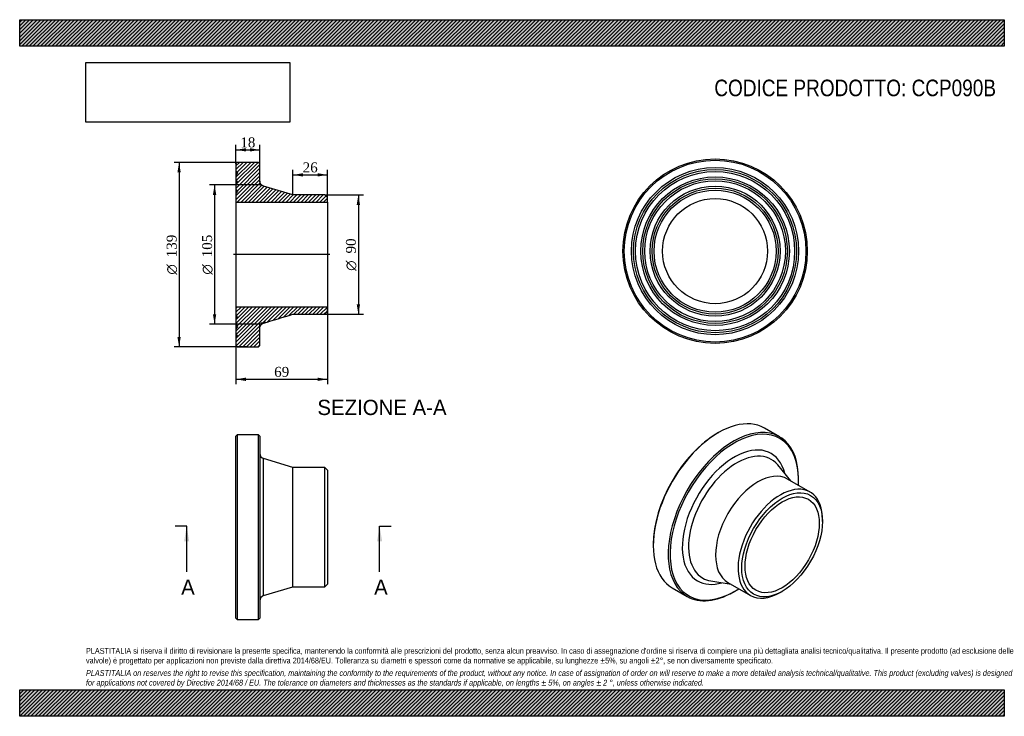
# Model space of a CAD drawing. Header units: millimetres. Extents: x 0 to 742, y 0 to 525.
import ezdxf
from ezdxf.enums import TextEntityAlignment as Align
from ezdxf.lldxf.tags import DXFTag

# ---------------------------------------------------------------- set-up
doc = ezdxf.new("R2010")
doc.units = ezdxf.units.MM
doc.header["$LTSCALE"] = 2.5
for name, color, linetype in [('CCP090B', 7, 'Continuous'), ('Default', 7, 'Continuous'), ('DV4_Default', 7, 'Continuous')]:
    doc.layers.add(name, color=color, linetype=linetype)
doc.styles.add('SEACAD_Solid_Edge_ANSI', font='seans.ttf')
doc.styles.add('SEACAD_Solid_Edge_ANSI1_Symbols', font='semeca1.ttf')
doc.styles.add('SEACAD_Times_New_Roman', font='times.ttf')
tags = doc.linetypes.add('CENTER2', pattern=[28.575, 19.05, -3.175, 3.175, -3.175]).pattern_tags.tags
tags[10:11] = [DXFTag(74, 4), DXFTag(75, 0), DXFTag(340, '0'), DXFTag(46, 0.0), DXFTag(50, 0.0), DXFTag(44, 0.0), DXFTag(45, 0.0)]
tags[8:9] = [DXFTag(74, 4), DXFTag(75, 0), DXFTag(340, '0'), DXFTag(46, 0.0), DXFTag(50, 0.0), DXFTag(44, 0.0), DXFTag(45, 0.0)]
tags[6:7] = [DXFTag(74, 4), DXFTag(75, 0), DXFTag(340, '0'), DXFTag(46, 0.0), DXFTag(50, 0.0), DXFTag(44, 0.0), DXFTag(45, 0.0)]
tags[4:5] = [DXFTag(74, 4), DXFTag(75, 0), DXFTag(340, '0'), DXFTag(46, 0.0), DXFTag(50, 0.0), DXFTag(44, 0.0), DXFTag(45, 0.0)]
doc.dimstyles.new('ANSImm', dxfattribs={"dimtxt": 7.5, "dimasz": 7.5, "dimexe": 3.75, "dimexo": 0, "dimgap": 1.875, "dimtad": 1, "dimdsep": 46, "dimtxsty": 'SEACAD_Times_New_Roman', "dimblk1": '_SE_FILLED', "dimblk2": '_SE_FILLED', "dimsah": 1, "dimcen": 3.75, "dimazin": 0, "dimtfac": 0.85, "dimtdec": 3, "dimtofl": 0, "dimtmove": 0, "dimatfit": 3, "dimfxl": 1, "dimarcsym": 0})
picture_1 = doc.add_image_def('image1.jpg', size_in_pixel=(4302, 1260))

# ---------------------------------------------------------------- blocks, each defined once
blk = doc.blocks.new('SE')
at = {"layer": 'CCP090B', "color": 7, "linetype": 'Continuous'}
for p, q in [((164.09, 212.06), (163.09, 211.06)), ((163.09, 74.06), (163.09, 211.06)), ((164.09, 212.06), (164.09, 73.06)), ((180.09, 212.06), (164.09, 212.06)), ((180.09, 73.06), (180.09, 212.06)), ((181.09, 211.06), (180.09, 212.06)), ((181.09, 211.06), (181.09, 74.06)), ((183.94, 90.92), (183.94, 194.21)), ((206.09, 187.56), (183.94, 194.21)), ((206.09, 97.56), (206.09, 187.56)), ((230.09, 187.56), (206.09, 187.56)), ((230.09, 97.56), (230.09, 187.56)), ((232.09, 185.56), (230.09, 187.56)), ((232.09, 185.56), (232.09, 99.56)), ((183.94, 90.92), (206.09, 97.56)), ((206.09, 97.56), (230.09, 97.56)), ((230.09, 97.56), (232.09, 99.56)), ((163.09, 74.06), (164.09, 73.06)), ((164.09, 73.06), (180.09, 73.06)), ((180.09, 73.06), (181.09, 74.06))]:
    blk.add_line(p, q, dxfattribs=at)
for centre, start, end in [((185.09, 198.04), 180, 253.30076), ((185.09, 87.09), 106.69924, 180)]:
    blk.add_arc(centre, 4, start, end, dxfattribs=at)
blk = doc.blocks.new('SE1')
at = {"layer": 'CCP090B', "color": 7, "linetype": 'Continuous'}
for p, q in [((572.94, 210.65), (561.63, 217.19)), ((526.88, 213.74), (526.17, 213.34)), ((581.49, 177.43), (571.63, 189.44)), ((596.05, 169.02), (579.08, 178.82)), ((587.33, 178.02), (587.33, 178.84)), ((605.37, 146.79), (605.37, 148.42)), ((477.73, 129.44), (477.73, 128.62)), ((492.13, 96.81), (503.44, 90.28)), ((521.16, 102.02), (536.49, 99.49)), ((534.08, 100.88), (551.05, 91.08)), ((538.19, 93.72), (538.9, 94.13)), ((573.55, 93.31), (574.96, 94.13))]:
    blk.add_line(p, q, dxfattribs=at)
for centre, major_axis, start_param, end_param in [((526.88, 157), (34.75, 60.19), 0, 3.141593), ((538.19, 150.47), (-34.75, -60.19), 2.356194, 6.283185), ((538.9, 150.06), (34.25, 59.32), 0, 3.995644), ((526.17, 157.41), (-34.25, -59.32), 3.926991, 5.497787), ((538.9, 150.06), (34.25, 59.32), 5.429134, 6.283185), ((538.9, 150.06), (-27.74, -48.04), 2.598797, 6.283185), ((540.91, 148.89), (-25.82, -44.73), 2.929403, 6.283185), ((556.58, 139.85), (-22.5, -38.97), 3.141593, 6.283185), ((540.91, 148.89), (-25.82, -44.73), -3.355349, -3.353783), ((573.55, 130.05), (-22.5, -38.97), 2.356194, 6.283185), ((540.91, 148.89), (-25.82, -44.73), 0, 0.213756), ((538.9, 150.06), (-27.74, -48.04), 0, 0.542796), ((538.19, 150.47), (-34.75, -60.19), 0, 0.785398), ((573.55, 130.05), (-22.5, -38.97), 0, 0.785398)]:
    blk.add_ellipse(centre, major_axis=major_axis, ratio=0.57735, start_param=start_param, end_param=end_param, dxfattribs=at)
for major_axis in [(21.5, 37.24), (-19.8, -34.29)]:
    blk.add_ellipse((574.96, 129.24), major_axis=major_axis, ratio=0.57735, dxfattribs=at)
blk = doc.blocks.new('SE2')
at = {"layer": 'CCP090B', "color": 7, "linetype": 'Continuous'}
for radius in [69.5, 68.5, 63, 61.5, 60, 56, 54.5, 53, 49, 47.5, 46, 39.6]:
    blk.add_circle((524.4, 350.58), radius, dxfattribs=at)
blk = doc.blocks.new('SE4')
at = {"color": 7, "linetype": 'Continuous', "style": 'SEACAD_Solid_Edge_ANSI'}
blk.add_text('A', height=11.5, dxfattribs=at).set_placement((121.77, 103.08), align=Align.TOP_LEFT)
blk = doc.blocks.new('SE5')
at = {"color": 7, "linetype": 'Continuous', "style": 'SEACAD_Solid_Edge_ANSI'}
blk.add_text('A', height=11.5, dxfattribs=at).set_placement((267.27, 103.08), align=Align.TOP_LEFT)
blk = doc.blocks.new('SEANNOT_GROUP')
at = {"linetype": 'Continuous'}
blk.add_hatch(color=7, dxfattribs=at).paths.add_polyline_path([(127.83, 131.83), (125.92, 143.33), (124, 131.83)])
at = {"color": 7, "linetype": 'Continuous'}
blk.add_lwpolyline([(125.92, 108.83), (125.92, 143.33)], dxfattribs=at)
blk = doc.blocks.new('SEANNOT_GROUP1')
at = {"linetype": 'Continuous'}
blk.add_hatch(color=7, dxfattribs=at).paths.add_polyline_path([(273.34, 131.83), (271.42, 143.33), (269.5, 131.83)])
at = {"color": 7, "linetype": 'Continuous'}
blk.add_lwpolyline([(271.42, 108.83), (271.42, 143.33)], dxfattribs=at)
blk = doc.blocks.new('SE3')
at = {"layer": 'Default', "color": 7, "linetype": 'CENTER2'}
for p, q in [((125.92, 143.33), (117.29, 143.33)), ((271.42, 143.33), (280.05, 143.33))]:
    blk.add_line(p, q, dxfattribs=at)
at = {"layer": 'Default', "color": 7, "linetype": 'CENTER2', "const_width": 0.0001}
blk.add_lwpolyline([(125.92, 143.33), (271.42, 143.33)], dxfattribs=at)
at = {"layer": 'Default'}
for name in ['SEANNOT_GROUP', 'SEANNOT_GROUP1', 'SE4', 'SE5']:
    blk.add_blockref(name, (0, 0), dxfattribs=at)
blk = doc.blocks.new('SE6')
at = {"layer": 'CCP090B', "linetype": 'Continuous'}
h = blk.add_hatch(dxfattribs=at)
h.set_pattern_fill('LINE', scale=0.62992, angle=45, style=0)
edge = h.paths.add_edge_path()
edge.add_line((230.09, 392.95), (206.09, 392.95))
edge.add_spline(control_points=[(206.09, 392.95), (198.7, 395.17), (191.32, 397.38), (183.94, 399.6)], knot_values=[0.110294, 0.110294, 0.110294, 0.110294, 0.133419, 0.133419, 0.133419, 0.133419], degree=3, periodic=0)
edge.add_spline(control_points=[(183.94, 399.6), (183.74, 399.66), (183.54, 399.74), (183.15, 399.92), (182.97, 400.03), (182.45, 400.4), (182.13, 400.7), (181.75, 401.22), (181.64, 401.4), (181.44, 401.78), (181.36, 401.97), (181.22, 402.38), (181.17, 402.59), (181.1, 403.01), (181.09, 403.22), (181.09, 403.43)], knot_values=[0, 0, 0, 0, 0.125, 0.125, 0.25, 0.25, 0.5, 0.5, 0.625, 0.625, 0.75, 0.75, 0.875, 0.875, 1, 1, 1, 1], degree=3, periodic=0)
edge.add_line((181.09, 403.43), (181.09, 416.45))
edge.add_line((181.09, 416.45), (180.09, 417.45))
edge.add_line((180.09, 417.45), (164.09, 417.45))
edge.add_line((164.09, 417.45), (163.09, 416.45))
edge.add_line((163.09, 416.45), (163.09, 410.95))
edge.add_line((163.09, 410.95), (164.19, 409.45))
edge.add_line((164.19, 409.45), (163.09, 407.95))
edge.add_line((163.09, 407.95), (163.09, 403.95))
edge.add_line((163.09, 403.95), (164.19, 402.45))
edge.add_line((164.19, 402.45), (163.09, 400.95))
edge.add_line((163.09, 400.95), (163.09, 396.95))
edge.add_line((163.09, 396.95), (164.19, 395.45))
edge.add_line((164.19, 395.45), (163.09, 393.95))
edge.add_line((163.09, 393.95), (163.09, 387.55))
edge.add_line((163.09, 387.55), (232.09, 387.55))
edge.add_line((232.09, 387.55), (232.09, 390.95))
edge.add_line((232.09, 390.95), (230.09, 392.95))
h = blk.add_hatch(dxfattribs=at)
h.set_pattern_fill('LINE', scale=0.62992, angle=45, style=0)
edge = h.paths.add_edge_path()
edge.add_line((232.09, 304.97), (232.09, 308.37))
edge.add_line((232.09, 308.37), (163.09, 308.37))
edge.add_line((163.09, 308.37), (163.09, 301.97))
edge.add_line((163.09, 301.97), (164.19, 300.47))
edge.add_line((164.19, 300.47), (163.09, 298.97))
edge.add_line((163.09, 298.97), (163.09, 294.96))
edge.add_line((163.09, 294.96), (164.19, 293.46))
edge.add_line((164.19, 293.46), (163.09, 291.96))
edge.add_line((163.09, 291.96), (163.09, 287.96))
edge.add_line((163.09, 287.96), (164.19, 286.46))
edge.add_line((164.19, 286.46), (163.09, 284.96))
edge.add_line((163.09, 284.96), (163.09, 279.46))
edge.add_line((163.09, 279.46), (164.09, 278.46))
edge.add_line((164.09, 278.46), (180.09, 278.46))
edge.add_line((180.09, 278.46), (181.09, 279.46))
edge.add_line((181.09, 279.46), (181.09, 292.49))
edge.add_spline(control_points=[(181.09, 292.49), (181.09, 292.7), (181.1, 292.91), (181.17, 293.33), (181.22, 293.54), (181.36, 293.95), (181.44, 294.14), (181.64, 294.52), (181.75, 294.7), (182, 295.05), (182.14, 295.21), (182.45, 295.5), (182.61, 295.64), (183.14, 296.01), (183.53, 296.2), (183.94, 296.32)], knot_values=[0, 0, 0, 0, 0.125, 0.125, 0.25, 0.25, 0.375, 0.375, 0.5, 0.5, 0.625, 0.625, 0.75, 0.75, 1, 1, 1, 1], degree=3, periodic=0)
edge.add_spline(control_points=[(183.94, 296.32), (191.32, 298.54), (198.7, 300.75), (206.09, 302.97)], knot_values=[0, 0, 0, 0, 1, 1, 1, 1], degree=3, periodic=0)
edge.add_line((206.09, 302.97), (230.09, 302.97))
edge.add_line((230.09, 302.97), (232.09, 304.97))
at = {"layer": 'CCP090B', "color": 7, "linetype": 'Continuous'}
for p, q in [((163.09, 416.45), (164.09, 417.45)), ((163.09, 416.45), (163.09, 410.95)), ((180.09, 417.45), (164.09, 417.45)), ((180.09, 417.45), (181.09, 416.45)), ((181.09, 403.43), (181.09, 416.45)), ((163.09, 410.95), (163.09, 407.95)), ((163.09, 410.95), (164.19, 409.45)), ((164.19, 409.45), (163.09, 407.95)), ((163.09, 407.95), (163.09, 403.95)), ((163.09, 403.95), (163.09, 400.96)), ((163.09, 403.95), (164.19, 402.45)), ((164.19, 402.45), (163.09, 400.95)), ((163.09, 400.95), (163.09, 396.95)), ((163.09, 396.95), (163.09, 393.95)), ((163.09, 396.95), (164.19, 395.45)), ((164.19, 395.45), (163.09, 393.95)), ((163.09, 393.95), (163.09, 387.55)), ((206.09, 392.95), (183.94, 399.6)), ((163.09, 387.55), (163.09, 308.37)), ((163.09, 387.55), (232.09, 387.55)), ((230.09, 392.95), (206.09, 392.95)), ((230.09, 392.95), (232.09, 390.95)), ((232.09, 387.55), (232.09, 390.95)), ((232.09, 387.55), (232.09, 308.37)), ((232.09, 308.37), (163.09, 308.37)), ((163.09, 308.37), (163.09, 301.97)), ((232.09, 304.97), (230.09, 302.97)), ((232.09, 304.97), (232.09, 308.37)), ((163.09, 301.97), (164.19, 300.47)), ((163.09, 301.94), (163.09, 298.97)), ((164.19, 300.47), (163.09, 298.97)), ((163.09, 298.97), (163.09, 294.96)), ((206.09, 302.97), (230.09, 302.97)), ((163.09, 294.96), (164.19, 293.46)), ((163.09, 294.94), (163.09, 291.96)), ((164.19, 293.46), (163.09, 291.96)), ((163.09, 291.96), (163.09, 287.96)), ((181.09, 279.46), (181.09, 292.49)), ((163.09, 287.96), (164.19, 286.46)), ((163.09, 287.94), (163.09, 284.96)), ((164.19, 286.46), (163.09, 284.96)), ((163.09, 284.96), (163.09, 279.46)), ((164.09, 278.46), (163.09, 279.46)), ((164.09, 278.46), (180.09, 278.46)), ((181.09, 279.46), (180.09, 278.46))]:
    blk.add_line(p, q, dxfattribs=at)
for points, knots in [([(183.94, 399.6), (183.74, 399.66), (183.54, 399.74), (183.15, 399.92), (182.97, 400.03), (182.45, 400.4), (182.13, 400.7), (181.75, 401.22), (181.64, 401.4), (181.44, 401.78), (181.36, 401.97), (181.22, 402.38), (181.17, 402.59), (181.1, 403.01), (181.09, 403.22), (181.09, 403.43)], [0, 0, 0, 0, 0.125, 0.125, 0.25, 0.25, 0.5, 0.5, 0.625, 0.625, 0.75, 0.75, 0.875, 0.875, 1, 1, 1, 1]), ([(181.09, 292.49), (181.09, 292.7), (181.1, 292.91), (181.17, 293.33), (181.22, 293.54), (181.36, 293.95), (181.44, 294.14), (181.64, 294.52), (181.75, 294.7), (182, 295.05), (182.14, 295.21), (182.45, 295.5), (182.61, 295.64), (183.14, 296.01), (183.53, 296.2), (183.94, 296.32)], [0, 0, 0, 0, 0.125, 0.125, 0.25, 0.25, 0.375, 0.375, 0.5, 0.5, 0.625, 0.625, 0.75, 0.75, 1, 1, 1, 1])]:
    blk.add_open_spline(points, degree=3, knots=knots, dxfattribs=at)
blk.add_open_spline([(183.94, 296.32), (191.32, 298.54), (198.7, 300.75), (206.09, 302.97)], degree=3, dxfattribs=at)
at = {"layer": 'DV4_Default', "color": 7, "linetype": 'CENTER2'}
for p, q in [((181.09, 403.43), (181.09, 400.45)), ((185.43, 399.15), (181.09, 400.45)), ((233.84, 347.96), (161.34, 347.96)), ((185.32, 297.13), (181.09, 295.99)), ((181.09, 292.49), (181.09, 295.99))]:
    blk.add_line(p, q, dxfattribs=at)
blk = doc.blocks.new('DMBLK130')
at = {"layer": 'Default', "linetype": 'Continuous'}
for points in [[(170.59, 428.17), (163.09, 426.92), (170.59, 425.67)], [(173.59, 428.17), (173.59, 425.67), (181.09, 426.92)]]:
    blk.add_hatch(color=7, dxfattribs=at).paths.add_polyline_path(points)
at = {"layer": 'Default', "color": 7, "linetype": 'Continuous'}
for p, q in [((163.09, 416.45), (163.09, 430.67)), ((181.09, 416.45), (181.09, 430.67)), ((163.09, 426.92), (181.09, 426.92))]:
    blk.add_line(p, q, dxfattribs=at)
at = {"layer": 'Default', "color": 7, "linetype": 'Continuous', "style": 'SEACAD_Times_New_Roman'}
blk.add_text('18', height=7.5, dxfattribs=at).set_placement((166.4, 436.29), align=Align.TOP_LEFT)
blk = doc.blocks.new('_SE_FILLED')
at = {"color": 0}
blk.add_line((0, 0), (-1, 0), dxfattribs=at)
blk.add_solid([(0, 0), (-1, -0.1665), (-1, 0.1665), (0, 0)], dxfattribs=at)
blk = doc.blocks.new('DMBLK131')
at = {"layer": 'Default', "linetype": 'Continuous'}
for points in [[(213.59, 409.31), (206.09, 408.06), (213.59, 406.81)], [(224.59, 409.31), (224.59, 406.81), (232.09, 408.06)]]:
    blk.add_hatch(color=7, dxfattribs=at).paths.add_polyline_path(points)
at = {"layer": 'Default', "color": 7, "linetype": 'Continuous'}
for p, q in [((206.09, 392.95), (206.09, 411.81)), ((232.09, 387.55), (232.09, 411.81)), ((206.09, 408.06), (232.09, 408.06))]:
    blk.add_line(p, q, dxfattribs=at)
at = {"layer": 'Default', "color": 7, "linetype": 'Continuous', "style": 'SEACAD_Times_New_Roman'}
blk.add_text('26', height=7.5, dxfattribs=at).set_placement((213.4, 417.44), align=Align.TOP_LEFT)
blk = doc.blocks.new('DMBLK132')
at = {"layer": 'Default', "linetype": 'Continuous'}
for points in [[(170.59, 252.73), (170.59, 255.23), (163.09, 253.98)], [(224.59, 252.73), (232.09, 253.98), (224.59, 255.23)]]:
    blk.add_hatch(color=7, dxfattribs=at).paths.add_polyline_path(points)
at = {"layer": 'Default', "color": 7, "linetype": 'Continuous'}
for p, q in [((163.09, 347.96), (163.09, 250.23)), ((232.09, 347.96), (232.09, 250.23)), ((163.09, 253.98), (232.09, 253.98))]:
    blk.add_line(p, q, dxfattribs=at)
at = {"layer": 'Default', "color": 7, "linetype": 'Continuous', "style": 'SEACAD_Times_New_Roman'}
blk.add_text('69', height=7.5, dxfattribs=at).set_placement((191.9, 263.35), align=Align.TOP_LEFT)
blk = doc.blocks.new('GDimGGroup')
at = {"layer": 'Default', "linetype": 'Continuous'}
for points in [[(118.95, 409.95), (121.45, 409.95), (120.2, 417.45)], [(118.95, 285.96), (120.2, 278.46), (121.45, 285.96)]]:
    blk.add_hatch(color=7, dxfattribs=at).paths.add_polyline_path(points)
at = {"layer": 'Default', "color": 7, "linetype": 'Continuous'}
for p, q in [((172.09, 417.45), (116.45, 417.45)), ((120.2, 417.45), (120.2, 278.46)), ((172.09, 278.46), (116.45, 278.46))]:
    blk.add_line(p, q, dxfattribs=at)
for s, style, p in [('139', 'SEACAD_Times_New_Roman', (110.82, 345.95)), ('O', 'SEACAD_Solid_Edge_ANSI1_Symbols', (110.82, 332.9))]:
    blk.add_text(s, height=7.5, rotation=90, dxfattribs=dict(at, style=style)).set_placement(p, align=Align.TOP_LEFT)
blk = doc.blocks.new('GDimGGroup1')
at = {"layer": 'Default', "linetype": 'Continuous'}
for points in [[(145.72, 392.95), (148.22, 392.95), (146.97, 400.45)], [(145.72, 302.96), (146.97, 295.46), (148.22, 302.96)]]:
    blk.add_hatch(color=7, dxfattribs=at).paths.add_polyline_path(points)
at = {"layer": 'Default', "color": 7, "linetype": 'Continuous'}
for p, q in [((181.09, 400.45), (143.22, 400.45)), ((146.97, 400.45), (146.97, 295.46)), ((181.09, 295.46), (143.22, 295.46))]:
    blk.add_line(p, q, dxfattribs=at)
for s, style, p in [('105', 'SEACAD_Times_New_Roman', (137.59, 345.95)), ('O', 'SEACAD_Solid_Edge_ANSI1_Symbols', (137.59, 332.9))]:
    blk.add_text(s, height=7.5, rotation=90, dxfattribs=dict(at, style=style)).set_placement(p, align=Align.TOP_LEFT)
blk = doc.blocks.new('GDimGGroup2')
at = {"layer": 'Default', "linetype": 'Continuous'}
for points in [[(256.65, 385.45), (255.4, 392.95), (254.15, 385.45)], [(256.65, 310.47), (254.15, 310.47), (255.4, 302.97)]]:
    blk.add_hatch(color=7, dxfattribs=at).paths.add_polyline_path(points)
at = {"layer": 'Default', "color": 7, "linetype": 'Continuous'}
for p, q in [((230.09, 392.95), (259.15, 392.95)), ((255.4, 392.95), (255.4, 302.97)), ((230.09, 302.97), (259.15, 302.97))]:
    blk.add_line(p, q, dxfattribs=at)
for s, style, p in [('90', 'SEACAD_Times_New_Roman', (246.03, 348.8)), ('O', 'SEACAD_Solid_Edge_ANSI1_Symbols', (246.03, 335.75))]:
    blk.add_text(s, height=7.5, rotation=90, dxfattribs=dict(at, style=style)).set_placement(p, align=Align.TOP_LEFT)

msp = doc.modelspace()

# ---------------------------------------------------------------- hatches: boundary and pattern name
at = {"layer": 'Default', "linetype": 'Continuous'}
h = msp.add_hatch(dxfattribs=at)
h.set_pattern_fill('LINE', scale=0.62992, angle=45, style=0)
h.paths.add_polyline_path([(742.5, 505), (742.5, 525), (0, 525), (0, 505)])
for points in [[(742.5, 505), (742.5, 525), (0, 525), (0, 505)], [(742.5, 0), (742.5, 20), (0, 20), (0, 0)]]:
    msp.add_hatch(color=7, dxfattribs=at).paths.add_polyline_path(points)
h = msp.add_hatch(dxfattribs=at)
h.set_pattern_fill('LINE', scale=0.62992, angle=45, style=0)
h.paths.add_polyline_path([(742.5, 0), (742.5, 20), (0, 20), (0, 0)])

# ---------------------------------------------------------------- linework, layer by layer
at = {"layer": 'Default', "color": 7, "linetype": 'Continuous'}
for p, q in [((0, 525), (742.5, 525)), ((0, 505), (0, 525)), ((742.5, 525), (742.5, 505)), ((742.5, 505), (0, 505)), ((0, 20), (742.5, 20)), ((0, 0), (0, 20)), ((742.5, 20), (742.5, 0)), ((742.5, 0), (0, 0))]:
    msp.add_line(p, q, dxfattribs=at)

# ---------------------------------------------------------------- block references
at = {"layer": 'Default'}
for name in ['GDimGGroup', 'SE6', 'SE2', 'GDimGGroup1', 'GDimGGroup2', 'SE1', 'SE', 'SE3']:
    msp.add_blockref(name, (0, 0), dxfattribs=at)

# ---------------------------------------------------------------- texts
at = {"layer": 'Default', "color": 7, "linetype": 'Continuous', "style": 'SEACAD_Solid_Edge_ANSI'}
msp.add_text('SEZIONE A-A', height=11.5, dxfattribs=at).set_placement((224.506, 238.551), align=Align.TOP_LEFT)
at = {"layer": 'Default', "attachment_point": 1}
for s, insert, char_height, width in [('{\\fArial Narrow|b0||i0||c0|p34;\\C7;\\H12.5;\\W1.;CODICE PRODOTTO: CCP090B}', (523.82, 479.835), 12.5, 212.90343), ("{\\fArial Narrow|b0||i0||c0|p34;\\C7;\\H4.375;\\W1.;PLASTITALIA si riserva il diritto di revisionare la presente specifica, mantenendo la conformità alle prescrizioni del prodotto, senza alcun preavviso. In caso di assegnazione d'ordine si riserva di compiere una più dettagliata analisi tecnico/qualitativa. Il presente prodotto (ad esclusione delle \\P}{\\fArial Narrow|b0||i0||c0|p34;\\C7;\\H4.375;\\W1.;valvole) è progettato per applicazioni non previste dalla direttiva 2014/68/EU. Tolleranza su diametri e spessori come da normative se applicabile, su lunghezze ±5%, su angoli ±2°, se non diversamente specificato.\\P}{\\fArial Narrow|b0||i0||c0|p34;\\C7;\\H1.25;\\W1.;   \\P}{\\fArial Narrow|b0||i1||c0|p34;\\C7;\\H4.375;\\W1.;PLASTITALIA on reserves the right to revise this specification, maintaining the conformity to the requirements of the product, without any notice. In case of assignation of order on will reserve to make a more detailed analysis technical/qualitative. This product (excluding valves) is designed \\P}{\\fArial Narrow|b0||i1||c0|p34;\\C7;\\H4.375;\\W1.;for applications not covered by Directive 2014/68 / EU. The tolerance on diameters and thicknesses as the standards if applicable, on lengths ± 5%, on angles ± 2 °, unless otherwise indicated.\\P}", (50, 51.506), 4.375, 642.5)]:
    msp.add_mtext(s, dxfattribs=dict(at, insert=insert, char_height=char_height, width=width))

# ---------------------------------------------------------------- dimensions: what is measured, and where the dimension line sits
at = {"layer": 'Default', "color": 7, "linetype": 'Continuous'}
for base, p1, p2, picture, middle in [((163.088, 426.919), (163.088, 416.455), (181.088, 416.455), 'DMBLK130', (172.088, 426.919)), ((163.088, 253.979), (163.088, 347.959), (232.088, 347.959), 'DMBLK132', (197.588, 253.979))]:
    dim = msp.add_linear_dim(base=base, p1=p1, p2=p2, angle=0, text='\\A1;<>', dimstyle='ANSImm', dxfattribs=at)
    dim.commit()
    dim.dimension.update_dxf_attribs({"geometry": picture, "text_midpoint": middle, "dimtype": 161})
dim = msp.add_linear_dim(base=(232.088, 408.063), p1=(206.088, 392.953), p2=(232.088, 387.552), text='\\A1;<>', dimstyle='ANSImm', dxfattribs=at)
dim.commit()
dim.dimension.update_dxf_attribs({"geometry": 'DMBLK131', "text_midpoint": (219.088, 408.063), "dimtype": 160})

# ---------------------------------------------------------------- pictures from other files: only their frames are drawn
image = msp.add_image(picture_1, insert=(50, 447.758), size_in_units=(153.643, 45))
image.dxf.flags = 7

doc.saveas('drawing.dxf')
